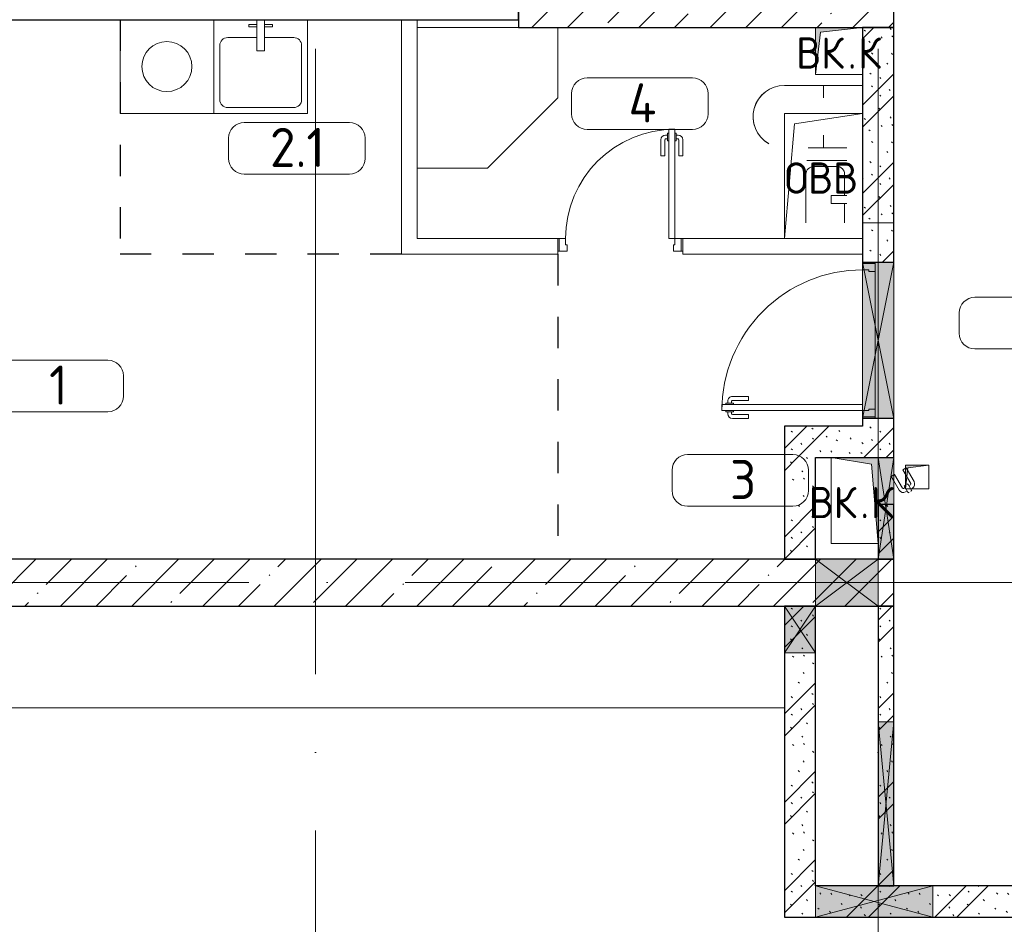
# Model space of a CAD drawing. Header units: millimetres. Extents: x -19737 to 100106, y -4436 to 96517.
# Tile 40 of 59: x 70769 to 77068, y 565 to 6350. Entities that reach past the tile are written whole.
import ezdxf

# ---------------------------------------------------------------- set-up
doc = ezdxf.new("R2010")
doc.units = ezdxf.units.MM
for name, pattern in [('3_ Штрих_ 1 х 1 мм', [400, 200, -200]), ('ADSK_Линия сетки', [5000, 4000, -500, 0, -500]), ('ADSK_Штриховая_ш3 п1_5', [900, 600, -300])]:
    doc.linetypes.add(name, pattern=pattern)
for name, color, linetype, lineweight in [('A-____-NOTE-TEXT', 7, 'Continuous', 18), ('A-AREA-____-IDEN', 7, 'Continuous', 9), ('A-DOOR-____-MCUT', 7, 'Continuous', 9), ('A-DOOR-____-OTLN', 7, 'Continuous', 18), ('A-DOOR-FRAM-MCUT', 7, 'Continuous', 9), ('A-FLOR-____-OTLN', 7, 'Continuous', 18), ('A-GENM-____-OTLN', 7, 'Continuous', 18), ('A-GLAZ-____-MCUT', 7, 'Continuous', 9), ('A-GLAZ-____-OTLN', 7, 'Continuous', 18), ('A-WALL-____-MCUT', 7, 'Continuous', 40), ('A-WALL-____-PATT', 7, 'Continuous', 40), ('I-WALL-____-MCUT', 7, 'Continuous', 40), ('I-WALL-____-OTLN', 7, 'Continuous', 18), ('M-EQPM-____-OTLN', 7, 'Continuous', 18), ('P-SANR-FIXT-OTLN', 7, 'Continuous', 18), ('S-BEAM-____-OTLN', 7, 'Continuous', 18), ('S-COLS-____-MCUT', 7, 'Continuous', 40), ('S-COLS-____-OTLN', 7, 'Continuous', 18), ('S-GRID-____-OTLN', 7, 'Continuous', 9)]:
    doc.layers.add(name, color=color, linetype=linetype, lineweight=lineweight)
doc.layers.add('A-AREA-____-OTLN', color=4, linetype='ADSK_Штриховая_ш3 п1_5', lineweight=40, true_color=0x00ffff)
doc.styles.add('GOST Common', font='GOST_Common.ttf', dxfattribs={"height": 200})
doc.styles.add('GOST Common_2', font='GOST_Common.ttf', dxfattribs={"height": 250})
pattern_1 = [(45, (0, 0), (-228.0985, 228.0985), []), (45, (228.1, 0), (-228.0985, 228.0985), [403.225, -80.645, 6.706, -73.939])]
pattern_2 = [(135, (300.56, 377.28), (-565.6854, 6e-14), [10, -790]), (135, (349.8, 474.73), (-565.6854, 6e-14), [10, -790]), (135, (423.93, 473.06), (-565.6854, 6e-14), [10, -790]), (135, (229.92, 447.9), (-565.6854, 6e-14), [10, -790]), (135, (155.08, 447.9), (-565.6854, 6e-14), [10, -790]), (135, (114.9, 369.03), (-565.6854, 6e-14), [10, -790]), (135, (132.43, 285.8), (-565.6854, 6e-14), [10, -790]), (135, (214.66, 322), (-565.6854, 6e-14), [10, -790]), (135, (198.16, 261.88), (-565.6854, 6e-14), [10, -790]), (135, (45.2, 272.9), (-565.6854, 6e-14), [10, -790]), (135, (42.32, 336.16), (-565.6854, 6e-14), [10, -790]), (135, (92.26, 192.24), (-565.6854, 6e-14), [10, -790]), (135, (7.07, 149.2), (-565.6854, 6e-14), [10, -790]), (135, (80.6, 95.1), (-565.6854, 6e-14), [10, -790]), (135, (79.53, 36.94), (-565.6854, 6e-14), [10, -790]), (135, (153.87, 74.56), (-565.6854, 6e-14), [10, -790]), (135, (228.35, 124.8), (-565.6854, 6e-14), [10, -790]), (135, (279.75, 180.4), (-565.6854, 6e-14), [10, -790]), (135, (282.9, 31.63), (-565.6854, 6e-14), [10, -790]), (135, (377.38, 53.45), (-565.6854, 6e-14), [10, -790]), (135, (352.28, 102.7), (-565.6854, 6e-14), [10, -790]), (135, (354.05, 0), (-565.6854, 6e-14), [10, -790]), (135, (553.23, 16.45), (-565.6854, 6e-14), [10, -790]), (135, (542.38, 63.45), (-565.6854, 6e-14), [10, -790]), (135, (536.58, 239.3), (-565.6854, 6e-14), [10, -790]), (135, (475.85, 203.9), (-565.6854, 6e-14), [10, -790]), (135, (475.85, 316.54), (-565.6854, 6e-14), [10, -790]), (135, (520.8, 408.7), (-565.6854, 6e-14), [10, -790]), (135, (551.1, 470.8), (-565.6854, 6e-14), [10, -790]), (135, (235.25, 537.93), (-565.6854, 6e-14), [10, -790]), (135, (407.25, 547.65), (-565.6854, 6e-14), [10, -790]), (135, (94.5, 558.6), (-565.6854, 6e-14), [10, -790]), (135, (46.4, 532.3), (-565.6854, 6e-14), [10, -790]), (135, (85.56, 465.04), (-565.6854, 6e-14), [10, -790]), (135, (355.53, 181.14), (-565.6854, 6e-14), [10, -790]), (135, (362.23, 243.6), (-565.6854, 6e-14), [10, -790]), (135, (413.45, 344.1), (-565.6854, 6e-14), [10, -790]), (135, (286.3, 273.25), (-565.6854, 6e-14), [10, -790]), (135, (423.02, 263.72), (-565.6854, 6e-14), [10, -790]), (135, (162.94, 190.2), (-565.6854, 6e-14), [10, -790]), (135, (470.25, 120.93), (-565.6854, 6e-14), [10, -790]), (135, (484.48, 9.78), (-565.6854, 6e-14), [10, -790]), (45, (0, 212.13), (-565.6854, 0), []), (45, (212.13, 0), (-565.6854, 0), []), (45, (353.55, 0), (-565.6854, 0), []), (45, (0, 353.55), (-565.6854, 0), [])]

# ---------------------------------------------------------------- blocks, each defined once
blk = doc.blocks.new('АР_Дверь однопольная - 800х2100h_700__Глухая_Су апарт_тип_эт-1272081-02_К4')
at = {"layer": 'A-DOOR-____-MCUT', "color": 254, "lineweight": 15, "true_color": 0xcccccc}
for p, q in [((350, 750), (310, 750)), ((310, 750), (310, 50)), ((350, 50), (350, 750)), ((310, 50), (350, 50))]:
    blk.add_line(p, q, dxfattribs=at)
at = {"layer": 'A-DOOR-____-OTLN', "color": 254, "lineweight": 5, "true_color": 0xcccccc}
for p, q in [((302, 712.5), (290, 712.5)), ((302, 725), (302, 675)), ((310, 725), (302, 725)), ((350, 725), (358, 725)), ((358, 725), (358, 675)), ((358, 712.5), (370, 712.5)), ((260, 580), (260, 682.5)), ((285, 580), (285, 682.5)), ((302, 687.5), (290, 687.5)), ((302, 675), (310, 675)), ((358, 675), (350, 675)), ((358, 687.5), (370, 687.5)), ((375, 580), (375, 682.5)), ((400, 580), (400, 682.5)), ((285, 580), (260, 580)), ((375, 580), (400, 580))]:
    blk.add_line(p, q, dxfattribs=at)
at = {"layer": 'A-DOOR-____-OTLN', "color": 254, "lineweight": 13, "true_color": 0xcccccc}
blk.add_arc((350, 50), 700, 90, 180, dxfattribs=at)
at = {"layer": 'A-DOOR-____-OTLN', "color": 254, "lineweight": 5, "true_color": 0xcccccc}
for centre, radius, start, end in [((290, 682.5), 30, 90, 180), ((370, 682.5), 30, 0, 90), ((290, 682.5), 4.99, 90, 180), ((370, 682.5), 4.99, 0, 90)]:
    blk.add_arc(centre, radius, start, end, dxfattribs=at)
at = {"layer": 'A-DOOR-FRAM-MCUT', "color": 254, "lineweight": 15, "true_color": 0xcccccc}
for p, q in [((-390, 50), (-400, 50)), ((-350, 50), (-390, 50)), ((-390, 50), (-390, -30)), ((-350, 10), (-350, 50)), ((-340, 10), (-350, 10)), ((-340, -30), (-340, 10)), ((350, 10), (340, 10)), ((340, 10), (340, -30)), ((390, 50), (350, 50)), ((350, 50), (350, 10)), ((390, -30), (390, 50)), ((390, 50), (400, 50)), ((-390, -30), (-400, -30)), ((-390, -30), (-340, -30)), ((340, -30), (390, -30)), ((390, -30), (400, -30))]:
    blk.add_line(p, q, dxfattribs=at)
blk = doc.blocks.new('АР_Дверь однопольная - 1000х2100h_900__Вход в кв_EI30-3495446-02_К4')
at = {"layer": 'A-DOOR-____-MCUT', "color": 254, "lineweight": 15, "true_color": 0xcccccc}
for p, q in [((-450, 1000), (-450, 100)), ((-410, 1000), (-450, 1000)), ((-410, 100), (-410, 1000)), ((-450, 100), (-410, 100))]:
    blk.add_line(p, q, dxfattribs=at)
at = {"layer": 'A-DOOR-____-OTLN', "color": 254, "lineweight": 5, "true_color": 0xcccccc}
for p, q in [((-458, 962.5), (-470, 962.5)), ((-458, 975), (-458, 925)), ((-450, 975), (-458, 975)), ((-410, 975), (-402, 975)), ((-402, 975), (-402, 925)), ((-402, 962.5), (-390, 962.5)), ((-500, 830), (-500, 932.5)), ((-475, 830), (-475, 932.5)), ((-458, 937.5), (-470, 937.5)), ((-458, 925), (-450, 925)), ((-402, 925), (-410, 925)), ((-402, 937.5), (-390, 937.5)), ((-385, 830), (-385, 932.5)), ((-360, 830), (-360, 932.5)), ((-475, 830), (-500, 830)), ((-385, 830), (-360, 830))]:
    blk.add_line(p, q, dxfattribs=at)
for centre, radius, start, end in [((-470, 932.5), 30, 90, 180), ((-390, 932.5), 30, 360, 90), ((-470, 932.5), 4.99, 90, 180), ((-390, 932.5), 4.99, 360, 90)]:
    blk.add_arc(centre, radius, start, end, dxfattribs=at)
at = {"layer": 'A-DOOR-____-OTLN', "color": 254, "lineweight": 13, "true_color": 0xcccccc}
blk.add_arc((-450, 100), 900, 360, 90, dxfattribs=at)
at = {"layer": 'A-DOOR-FRAM-MCUT', "color": 254, "lineweight": 15, "true_color": 0xcccccc}
for p, q in [((-490, 100), (-500, 100)), ((-450, 100), (-490, 100)), ((-490, 100), (-490, 20)), ((-450, 60), (-450, 100)), ((490, 100), (450, 100)), ((450, 100), (450, 60)), ((490, 20), (490, 100)), ((490, 100), (500, 100)), ((-490, 20), (-500, 20)), ((-490, 20), (-440, 20)), ((-440, 60), (-450, 60)), ((-440, 20), (-440, 60)), ((450, 60), (440, 60)), ((440, 60), (440, 20)), ((440, 20), (490, 20)), ((490, 20), (500, 20))]:
    blk.add_line(p, q, dxfattribs=at)
blk = doc.blocks.new('АР_Отверстие прямоугольное - ВК_К-3792181-02_К4')
at = {"layer": 'A-GLAZ-____-OTLN', "lineweight": 13, "true_color": 0xf9f9f9}
blk.add_hatch(color=7, dxfattribs=at).paths.add_polyline_path([(-75, 150), (-75, -150), (325, -150), (325, 150)])
at = {"layer": 'A-GLAZ-____-MCUT', "color": 254, "lineweight": 15, "true_color": 0xcccccc}
for p, q in [((-75, 150), (-75, -150)), ((325, 150), (325, -150))]:
    blk.add_line(p, q, dxfattribs=at)
at = {"layer": 'A-GLAZ-____-OTLN', "color": 254, "lineweight": 5, "true_color": 0xcccccc}
for p, q in [((325, 150), (-75, -150)), ((-75, 150), (325, -150))]:
    blk.add_line(p, q, dxfattribs=at)
at = {"layer": 'A-GLAZ-____-OTLN', "color": 254, "lineweight": 13, "true_color": 0xcccccc}
for p, q in [((325, 150), (-75, 150)), ((-75, 150), (-75, -150)), ((325, -150), (325, 150)), ((-75, -150), (325, -150))]:
    blk.add_line(p, q, dxfattribs=at)
blk = doc.blocks.new('АР_Отверстие прямоугольное - АПТ-4924184-02_К4')
at = {"layer": 'A-GLAZ-____-OTLN', "lineweight": 13, "true_color": 0xf9f9f9}
blk.add_hatch(color=7, dxfattribs=at).paths.add_polyline_path([(625, 100), (-375, 100), (-375, -100), (625, -100)])
at = {"layer": 'A-GLAZ-____-MCUT', "color": 254, "lineweight": 15, "true_color": 0xcccccc}
for p, q in [((-375, 100), (-375, -100)), ((625, 100), (625, -100))]:
    blk.add_line(p, q, dxfattribs=at)
at = {"layer": 'A-GLAZ-____-OTLN', "color": 254, "lineweight": 5, "true_color": 0xcccccc}
for p, q in [((625, 100), (-375, -100)), ((-375, 100), (625, -100))]:
    blk.add_line(p, q, dxfattribs=at)
at = {"layer": 'A-GLAZ-____-OTLN', "color": 254, "lineweight": 13, "true_color": 0xcccccc}
for p, q in [((625, 100), (-375, 100)), ((-375, 100), (-375, -100)), ((625, -100), (625, 100)), ((-375, -100), (625, -100))]:
    blk.add_line(p, q, dxfattribs=at)
blk = doc.blocks.new('АР_Отверстие прямоугольное - ВК_К-4924309-02_К4')
at = {"layer": 'A-GLAZ-____-OTLN', "lineweight": 13, "true_color": 0xf9f9f9}
blk.add_hatch(color=7, dxfattribs=at).paths.add_polyline_path([(450, 50), (-200, 50), (-200, -50), (450, -50)])
at = {"layer": 'A-GLAZ-____-MCUT', "color": 254, "lineweight": 15, "true_color": 0xcccccc}
for p, q in [((-200, 50), (-200, -50)), ((450, 50), (450, -50))]:
    blk.add_line(p, q, dxfattribs=at)
at = {"layer": 'A-GLAZ-____-OTLN', "color": 254, "lineweight": 5, "true_color": 0xcccccc}
for p, q in [((450, 50), (-200, -50)), ((-200, 50), (450, -50))]:
    blk.add_line(p, q, dxfattribs=at)
at = {"layer": 'A-GLAZ-____-OTLN', "color": 254, "lineweight": 13, "true_color": 0xcccccc}
for p, q in [((450, 50), (-200, 50)), ((-200, 50), (-200, -50)), ((450, -50), (450, 50)), ((-200, -50), (450, -50))]:
    blk.add_line(p, q, dxfattribs=at)
blk = doc.blocks.new('АР_Отверстие прямоугольное - ВК_К-4640101-02_К4')
at = {"layer": 'A-GLAZ-____-OTLN', "lineweight": 13, "true_color": 0xf9f9f9}
blk.add_hatch(color=7, dxfattribs=at).paths.add_polyline_path([(-250, 100), (-250, -100), (500, -100), (500, 100)])
at = {"layer": 'A-GLAZ-____-MCUT', "color": 254, "lineweight": 15, "true_color": 0xcccccc}
for p, q in [((-250, 100), (-250, -100)), ((500, 100), (500, -100))]:
    blk.add_line(p, q, dxfattribs=at)
at = {"layer": 'A-GLAZ-____-OTLN', "color": 254, "lineweight": 5, "true_color": 0xcccccc}
for p, q in [((500, 100), (-250, -100)), ((-250, 100), (500, -100))]:
    blk.add_line(p, q, dxfattribs=at)
at = {"layer": 'A-GLAZ-____-OTLN', "color": 254, "lineweight": 13, "true_color": 0xcccccc}
for p, q in [((500, 100), (-250, 100)), ((-250, 100), (-250, -100)), ((500, -100), (500, 100)), ((-250, -100), (500, -100))]:
    blk.add_line(p, q, dxfattribs=at)
blk = doc.blocks.new('АР_Отверстие прямоугольное - ВК_К-4924272-02_К4')
at = {"layer": 'A-GLAZ-____-OTLN', "lineweight": 13, "true_color": 0xf9f9f9}
blk.add_hatch(color=7, dxfattribs=at).paths.add_polyline_path([(650, -50), (650, 50), (-400, 50), (-400, -50)])
at = {"layer": 'A-GLAZ-____-MCUT', "color": 254, "lineweight": 15, "true_color": 0xcccccc}
for p, q in [((-400, 50), (-400, -50)), ((650, 50), (650, -50))]:
    blk.add_line(p, q, dxfattribs=at)
at = {"layer": 'A-GLAZ-____-OTLN', "color": 254, "lineweight": 5, "true_color": 0xcccccc}
for p, q in [((650, 50), (-400, -50)), ((-400, 50), (650, -50))]:
    blk.add_line(p, q, dxfattribs=at)
at = {"layer": 'A-GLAZ-____-OTLN', "color": 254, "lineweight": 13, "true_color": 0xcccccc}
for p, q in [((650, 50), (-400, 50)), ((-400, 50), (-400, -50)), ((650, -50), (650, 50)), ((-400, -50), (650, -50))]:
    blk.add_line(p, q, dxfattribs=at)
blk = doc.blocks.new('АР_Отверстие прямоугольное - ВК_К-3102565-02_К4')
at = {"layer": 'A-GLAZ-____-OTLN', "lineweight": 13, "true_color": 0xf9f9f9}
blk.add_hatch(color=7, dxfattribs=at).paths.add_polyline_path([(-25, 100), (-25, -100), (275, -100), (275, 100)])
at = {"layer": 'A-GLAZ-____-MCUT', "color": 254, "lineweight": 15, "true_color": 0xcccccc}
for p, q in [((-25, 100), (-25, -100)), ((275, 100), (275, -100))]:
    blk.add_line(p, q, dxfattribs=at)
at = {"layer": 'A-GLAZ-____-OTLN', "color": 254, "lineweight": 5, "true_color": 0xcccccc}
for p, q in [((275, 100), (-25, -100)), ((-25, 100), (275, -100))]:
    blk.add_line(p, q, dxfattribs=at)
at = {"layer": 'A-GLAZ-____-OTLN', "color": 254, "lineweight": 13, "true_color": 0xcccccc}
for p, q in [((275, 100), (-25, 100)), ((-25, 100), (-25, -100)), ((275, -100), (275, 100)), ((-25, -100), (275, -100))]:
    blk.add_line(p, q, dxfattribs=at)
blk = doc.blocks.new('АР_Дверь однопольная - 300х400h_200__ВК_СС-4375978-02_К4')
at = {"layer": 'A-DOOR-____-OTLN', "color": 254, "lineweight": 5, "true_color": 0xcccccc}
for p, q in [((-84.4, 128.3), (4.4, 179.6)), ((-71.9, 106.7), (-84.4, 128.3)), ((-71.9, 106.7), (16.9, 157.9)), ((62.2, 164.4), (18.9, 139.4)), ((18.9, 139.4), (22.9, 132.5)), ((29.7, 145.7), (23.7, 156.1)), ((75.2, 141.9), (31.9, 116.9)), ((51.4, 158.2), (45.4, 168.6)), ((66.2, 157.5), (62.2, 164.4)), ((64.4, 135.7), (70.4, 125.3)), ((71.2, 148.8), (75.2, 141.9)), ((-41.9, 54.7), (46.9, 105.9)), ((0, 50), (59.4, 84.3)), ((31.9, 116.9), (27.9, 123.8)), ((42.7, 123.2), (48.7, 112.8)), ((-41.9, 54.7), (-39.2, 50)), ((-39.2, 50), (-29.4, 33)), ((-29.4, 33), (0, 50))]:
    blk.add_line(p, q, dxfattribs=at)
for centre, radius, start, end in [((19.4, 153.6), 30, 30, 120), ((19.4, 153.6), 4.99, 30, 120), ((44.4, 110.3), 4.99, 300, 30), ((44.4, 110.3), 30, 300, 30)]:
    blk.add_arc(centre, radius, start, end, dxfattribs=at)
blk = doc.blocks.new('АР_Перемычка - 200_Уx2_50x5__250-250-V38-02_К4')
at = {"layer": 'S-BEAM-____-OTLN', "color": 254, "linetype": '3_ Штрих_ 1 х 1 мм', "lineweight": 15, "true_color": 0xdcdcdc}
for p, q in [((-750, 100), (-750, 0)), ((750, 100), (750, -100)), ((-750, 0), (-750, -100)), ((-750, 0), (-500, 0)), ((-500, 0), (500, 0)), ((500, 0), (750, 0))]:
    blk.add_line(p, q, dxfattribs=at)
blk = doc.blocks.new('АР_Канал вертикальный прямоугольный - ВК_К-5757488-02_К4')
at = {"layer": 'M-EQPM-____-OTLN', "lineweight": 13, "true_color": 0xe2e2e2}
blk.add_hatch(color=254, dxfattribs=at).paths.add_polyline_path([(-150, -150), (-120, 120), (150, 150), (-150, 150)])
at = {"layer": 'M-EQPM-____-OTLN', "color": 253, "lineweight": 13, "true_color": 0xaaaaaa}
for p, q in [((150, 150), (-150, 150)), ((-150, 150), (-150, -150)), ((150, 150), (-150, 150)), ((-150, 150), (-150, -150)), ((-150, -150), (-150, 150)), ((-150, 150), (150, 150)), ((-120, 120), (150, 150)), ((-120, 120), (150, 150)), ((150, -150), (150, 150)), ((150, 150), (150, -150)), ((-150, -150), (-120, 120)), ((-150, -150), (-120, 120)), ((-150, -150), (150, -150)), ((150, -150), (-150, -150))]:
    blk.add_line(p, q, dxfattribs=at)
blk = doc.blocks.new('АР_Канал вертикальный прямоугольный - ВК_К-2772531-02_К4')
at = {"layer": 'M-EQPM-____-OTLN', "lineweight": 13, "true_color": 0xe2e2e2}
blk.add_hatch(color=254, dxfattribs=at).paths.add_polyline_path([(-150, 275), (-150, -275), (150, -275), (-107.5, -232.5), (-124.5, -29.9)])
at = {"layer": 'M-EQPM-____-OTLN', "color": 253, "lineweight": 13, "true_color": 0xaaaaaa}
for p, q in [((-150, 275), (-107.5, -232.5)), ((-150, 275), (-107.5, -232.5)), ((-150, -275), (-150, 275)), ((-150, 275), (150, 275)), ((-150, -275), (-150, 275)), ((150, 275), (-150, 275)), ((-150, 275), (-150, -275)), ((150, 275), (150, -275)), ((150, -275), (150, 275)), ((-107.5, -232.5), (150, -275)), ((-107.5, -232.5), (150, -275)), ((150, -275), (-150, -275)), ((150, -275), (-150, -275)), ((-150, -275), (150, -275))]:
    blk.add_line(p, q, dxfattribs=at)
blk = doc.blocks.new('A-PLU-Shower_Corner_2D - 900x900-922946-02_К4')
at = {"layer": 'P-SANR-FIXT-OTLN', "color": 253, "lineweight": 13, "true_color": 0xaaaaaa}
for p, q in [((-450, 900), (-900, 450)), ((-450, 900), (-900, 450)), ((0, 900), (-450, 900)), ((-450, 900), (0, 900)), ((0, 0), (0, 900)), ((0, 900), (0, 0)), ((-900, 450), (-900, 0)), ((-900, 0), (-900, 450)), ((0, 0), (-900, 0)), ((-900, 0), (0, 0))]:
    blk.add_line(p, q, dxfattribs=at)
blk = doc.blocks.new('A-PLU-Sink-2D - 600 x 600mm-923452-02_К4')
at = {"layer": 'P-SANR-FIXT-OTLN', "color": 253, "lineweight": 13, "true_color": 0xaaaaaa}
for p, q in [((315.7, 302.3), (-284.3, 302.3)), ((-284.3, 302.3), (-284.3, -297.7)), ((-284.3, -297.7), (-284.3, 302.3)), ((-284.3, 302.3), (315.7, 302.3)), ((-59.3, 272.3), (-59.3, 257.3)), ((-9.3, 272.3), (-59.3, 272.3)), ((-59.3, 257.3), (-9.3, 257.3)), ((-9.3, 102.3), (-9.3, 302.3)), ((40.7, 302.3), (40.7, 102.3)), ((40.7, 272.3), (90.7, 272.3)), ((90.7, 257.3), (40.7, 257.3)), ((90.7, 272.3), (90.7, 257.3)), ((315.7, -297.7), (315.7, 302.3)), ((315.7, 302.3), (315.7, -297.7)), ((-246.2, 137.2), (-246.2, -208.8)), ((-9.3, 188), (-195.4, 188)), ((226.8, 188), (40.7, 188)), ((277.6, -208.8), (277.6, 137.2)), ((40.7, 102.3), (-9.3, 102.3)), ((-284.3, -297.7), (315.7, -297.7)), ((315.7, -297.7), (-284.3, -297.7)), ((-195.4, -259.6), (226.8, -259.6))]:
    blk.add_line(p, q, dxfattribs=at)
for centre, start, end in [((-195.4, 137.2), 90, 180), ((226.8, 137.2), 360, 90), ((-195.4, -208.8), 180, 270), ((226.8, -208.8), 270, 0)]:
    blk.add_arc(centre, 50.8, start, end, dxfattribs=at)
blk = doc.blocks.new('A-PLU-toilet-2-2D - L600xW600xH900-926993-02_К4')
at = {"layer": 'P-SANR-FIXT-OTLN', "color": 253, "lineweight": 13, "true_color": 0xaaaaaa}
for p, q in [((-150, 400), (98.3, 400)), ((-150, 400), (98.3, 400)), ((0, 318.5), (0, 400)), ((-250, 0), (-250, 80)), ((-250, 0), (-250, 80)), ((0, 0), (0, 80)), ((250, 0), (-250, 0)), ((250, 0), (-250, 0))]:
    blk.add_line(p, q, dxfattribs=at)
for end in [59.84575, 59.36365]:
    blk.add_arc((250, 200), 200, 270, end, dxfattribs=at)
blk = doc.blocks.new('A-PLU-Sink-2D - 400 x 500mm-V39-02_К4')
at = {"layer": 'P-SANR-FIXT-OTLN', "color": 253, "lineweight": 13, "true_color": 0xaaaaaa}
for p, q in [((-134.3, 159.6), (176.8, 159.6)), ((265.7, 153), (265.7, -102.3)), ((265.7, -102.3), (265.7, 153)), ((227.6, 108.8), (227.6, -37.2)), ((-9.3, -2.3), (-9.3, -102.3)), ((40.7, -2.3), (-9.3, -2.3)), ((40.7, -102.3), (40.7, -2.3)), ((-9.3, -88), (-134.3, -88)), ((176.8, -88), (40.7, -88))]:
    blk.add_line(p, q, dxfattribs=at)
for centre, start, end in [((176.8, 108.8), 360, 90), ((176.8, -37.2), 270, 0)]:
    blk.add_arc(centre, 50.8, start, end, dxfattribs=at)
blk = doc.blocks.new('A-FUR-Washing-2D - 600x600-920405-02_К4')
at = {"layer": 'P-SANR-FIXT-OTLN', "color": 253, "lineweight": 13, "true_color": 0xaaaaaa}
for p, q in [((300, 0), (-300, 0)), ((-300, 0), (-300, -600)), ((-300, 0), (-300, -600)), ((300, 0), (-300, 0)), ((300, -600), (300, 0)), ((300, -600), (300, 0)), ((-300, -600), (300, -600)), ((-300, -600), (300, -600))]:
    blk.add_line(p, q, dxfattribs=at)
blk.add_circle((0, -300), 160, dxfattribs=at)
blk = doc.blocks.new('АР_Канал вертикальный прямоугольный - ОВВ-2596478-02_К4')
at = {"layer": 'A-GENM-____-OTLN', "color": 253, "lineweight": 13, "true_color": 0xaaaaaa}
for p, q in [((-250, -400), (-250, 400)), ((-250, 400), (250, 400))]:
    blk.add_line(p, q, dxfattribs=at)
at = {"layer": 'M-EQPM-____-OTLN', "color": 253, "lineweight": 13, "true_color": 0xaaaaaa}
for p, q in [((-250, -400), (-250, 400)), ((-250, 400), (250, 400)), ((-185, 335), (250, 400)), ((250, 400), (250, -400)), ((-250, -400), (-185, 335)), ((250, -400), (-250, -400))]:
    blk.add_line(p, q, dxfattribs=at)
blk = doc.blocks.new('АР_Канал вертикальный прямоугольный - ВК_Тр_-4924627-02_К4')
at = {"layer": 'M-EQPM-____-OTLN', "lineweight": 13, "true_color": 0xe2e2e2}
blk.add_hatch(color=254, dxfattribs=at).paths.add_polyline_path([(-75, -75), (-60, 60), (75, 75), (-75, 75)])
at = {"layer": 'M-EQPM-____-OTLN', "color": 253, "lineweight": 13, "true_color": 0xaaaaaa}
for p, q in [((75, 75), (-75, 75)), ((-75, 75), (-75, -75)), ((75, 75), (-75, 75)), ((-75, 75), (-75, -75)), ((-75, -75), (-75, 75)), ((-75, 75), (75, 75)), ((-60, 60), (75, 75)), ((-60, 60), (75, 75)), ((75, -75), (75, 75)), ((75, 75), (75, -75)), ((-75, -75), (-60, 60)), ((-75, -75), (-60, 60)), ((-75, -75), (75, -75)), ((75, -75), (-75, -75))]:
    blk.add_line(p, q, dxfattribs=at)
blk = doc.blocks.new('Наметкина 10_РД_АР_К4_отсоединено_rvt-1-02_К4')
at = {"layer": 'A-WALL-____-PATT', "lineweight": 5, "true_color": 0xcccccc}
h = blk.add_hatch(dxfattribs=at)
h.set_pattern_fill('FP_19', color=254, style=0, pattern_type=2)
h.set_pattern_definition(pattern_2)
h.paths.add_polyline_path([(94855.3, 3550), (94955.3, 3550), (94955.3, 3800), (94755.3, 3800), (94755.3, 3550), (94812.8, 3550)])
h.paths.add_polyline_path([(94755.3, 4800), (94955.3, 4800), (94955.3, 6300), (94755.3, 6300), (94755.3, 4948.5)])
h = blk.add_hatch(dxfattribs=at)
h.set_pattern_fill('FP_19', color=254, style=0, pattern_type=2)
h.set_pattern_definition(pattern_2)
h.paths.add_polyline_path([(94755.3, 3550), (94755.3, 3750), (94255.3, 3750), (94255.3, 3550), (94555.3, 3550)])
h = blk.add_hatch(dxfattribs=at)
h.set_pattern_fill('FP_19', color=254, style=0, pattern_type=2)
h.set_pattern_definition(pattern_2)
h.paths.add_polyline_path([(94455.3, 2900), (94455.3, 3550), (94255.3, 3550), (94255.3, 2900)])
h = blk.add_hatch(dxfattribs=at)
h.set_pattern_fill('FP_19', color=254, style=0, pattern_type=2)
h.set_pattern_definition(pattern_2)
h.paths.add_polyline_path([(94955.3, 2900), (94955.3, 3250), (94855.3, 3250), (94855.3, 2900)])
h = blk.add_hatch(dxfattribs=at)
h.set_pattern_fill('FP_20', color=254, style=0, pattern_type=2)
h.set_pattern_definition(pattern_1)
h.paths.add_polyline_path([(94855.3, 2600), (94955.3, 2600), (94955.3, 2900), (88455.3, 2900), (88455.3, 2600), (94455.3, 2600)])
h = blk.add_hatch(dxfattribs=at)
h.set_pattern_fill('FP_19', color=254, style=0, pattern_type=2)
h.set_pattern_definition(pattern_2)
h.paths.add_polyline_path([(94455.3, 610), (94455.3, 2600), (94255.3, 2600), (94255.3, 610)])
h = blk.add_hatch(dxfattribs=at)
h.set_pattern_fill('FP_19', color=254, style=0, pattern_type=2)
h.set_pattern_definition(pattern_2)
h.paths.add_polyline_path([(94955.3, 810), (94955.3, 2600), (94855.3, 2600), (94855.3, 810)])
h = blk.add_hatch(dxfattribs=at)
h.set_pattern_fill('FP_19', color=254, style=0, pattern_type=2)
h.set_pattern_definition(pattern_2)
h.paths.add_polyline_path([(101675.3, 610), (101675.3, 810), (94455.3, 810), (94455.3, 610), (100105.3, 610)])
at = {"layer": 'S-COLS-____-OTLN', "lineweight": 5, "true_color": 0xcccccc}
h = blk.add_hatch(dxfattribs=at)
h.set_pattern_fill('FP_20', color=254, style=0, pattern_type=2)
h.set_pattern_definition(pattern_1)
h.paths.add_polyline_path([(94485.3, 6300), (94955.3, 6300), (94955.3, 6600), (92555.3, 6600), (92555.3, 6300), (94455.3, 6300)])
at = {"layer": 'A-AREA-____-OTLN', "color": 7, "linetype": '3_ Штрих_ 1 х 1 мм', "lineweight": 30, "true_color": 0xccffff}
for p, q in [((90005.3, 6350), (90005.3, 4850)), ((91805.3, 4850), (90005.3, 4850)), ((92805.3, 4850), (92805.3, 2900))]:
    blk.add_line(p, q, dxfattribs=at)
at = {"layer": 'A-FLOR-____-OTLN', "color": 254, "lineweight": 13, "true_color": 0xcccccc}
for p, q in [((94835.3, 4800), (94835.3, 4790)), ((94835.3, 4740), (94835.3, 3860)), ((94835.3, 3810), (94835.3, 3800)), ((94835.3, 3800), (94955.3, 3800)), ((87805.3, 1950), (94255.3, 1950))]:
    blk.add_line(p, q, dxfattribs=at)
at = {"layer": 'A-WALL-____-MCUT', "color": 254, "lineweight": 30, "true_color": 0xcccccc}
for p, q in [((94455.3, 2900), (88455.3, 2900)), ((94955.3, 2900), (94455.3, 2900)), ((94955.3, 2600), (94955.3, 2900)), ((88455.3, 2600), (94255.3, 2600)), ((94255.3, 2600), (94855.3, 2600)), ((94855.3, 2600), (94955.3, 2600))]:
    blk.add_line(p, q, dxfattribs=at)
at = {"layer": 'I-WALL-____-MCUT', "color": 254, "lineweight": 30, "true_color": 0xcccccc}
for p, q in [((92555.3, 6350), (92555.3, 6550)), ((88905.3, 6350), (92555.3, 6350)), ((94955.3, 6300), (94755.3, 6300)), ((94755.3, 6300), (94755.3, 4800)), ((94955.3, 4800), (94955.3, 6300)), ((94755.3, 4800), (94955.3, 4800)), ((94955.3, 3800), (94755.3, 3800)), ((94755.3, 3800), (94755.3, 3750)), ((94955.3, 3550), (94955.3, 3800)), ((94755.3, 3750), (94255.3, 3750)), ((94255.3, 3750), (94255.3, 3550)), ((94255.3, 3550), (94255.3, 2900)), ((94455.3, 3550), (94755.3, 3550)), ((94455.3, 2900), (94455.3, 3550)), ((94755.3, 3550), (94855.3, 3550)), ((94855.3, 3550), (94955.3, 3550)), ((94955.3, 3250), (94855.3, 3250)), ((94855.3, 3250), (94855.3, 2900)), ((94955.3, 2900), (94955.3, 3250)), ((94255.3, 2900), (94455.3, 2900)), ((94855.3, 2900), (94955.3, 2900)), ((94455.3, 2600), (94255.3, 2600)), ((94255.3, 2600), (94255.3, 2300)), ((94455.3, 2300), (94455.3, 2600)), ((94855.3, 2600), (94855.3, 1860)), ((94955.3, 2600), (94855.3, 2600)), ((94955.3, 1860), (94955.3, 2600)), ((94255.3, 2300), (94255.3, 610)), ((94455.3, 810), (94455.3, 2300)), ((94855.3, 1860), (94855.3, 810)), ((94955.3, 810), (94955.3, 1860)), ((95205.3, 810), (94455.3, 810)), ((94855.3, 810), (94955.3, 810)), ((99805.3, 810), (95205.3, 810)), ((94255.3, 610), (94455.3, 610)), ((94455.3, 610), (95205.3, 610)), ((95205.3, 610), (99805.3, 610))]:
    blk.add_line(p, q, dxfattribs=at)
at = {"layer": 'I-WALL-____-OTLN', "color": 254, "lineweight": 13, "true_color": 0xcccccc}
for p, q in [((91805.3, 4850), (91805.3, 6350)), ((91905.3, 6350), (91905.3, 4950)), ((91905.3, 4950), (92805.3, 4950)), ((92805.3, 4850), (92805.3, 4950)), ((93605.3, 4950), (94755.3, 4950)), ((93605.3, 4950), (93605.3, 4850)), ((91805.3, 4850), (91905.3, 4850)), ((92805.3, 4850), (91905.3, 4850)), ((94755.3, 4850), (93605.3, 4850)), ((94855.3, 3250), (94855.3, 3550)), ((94855.3, 3550), (94955.3, 3550)), ((94955.3, 3550), (94955.3, 3250))]:
    blk.add_line(p, q, dxfattribs=at)
at = {"layer": 'S-COLS-____-MCUT', "color": 254, "lineweight": 30, "true_color": 0xcccccc}
for p, q in [((92555.3, 6600), (92555.3, 6300)), ((94955.3, 6300), (94955.3, 6600)), ((92555.3, 6300), (94955.3, 6300))]:
    blk.add_line(p, q, dxfattribs=at)
at = {"layer": 'A-DOOR-____-OTLN', "color": 254, "lineweight": 13, "true_color": 0xcccccc}
blk.add_blockref('АР_Дверь однопольная - 800х2100h_700__Глухая_Су апарт_тип_эт-1272081-02_К4', (93205.3, 4900), dxfattribs=at)
for name, p, rotation in [('АР_Дверь однопольная - 1000х2100h_900__Вход в кв_EI30-3495446-02_К4', (94855.3, 4300), 89.9999999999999), ('АР_Дверь однопольная - 300х400h_200__ВК_СС-4375978-02_К4', (94905.3, 3400), 269.9999999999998)]:
    blk.add_blockref(name, p, dxfattribs=dict(at, rotation=rotation))
at = {"layer": 'A-GLAZ-____-OTLN', "color": 254, "lineweight": 13, "true_color": 0xcccccc}
for name, p, rotation in [('АР_Отверстие прямоугольное - АПТ-4924184-02_К4', (94855.3, 4425), 269.9999999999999), ('АР_Отверстие прямоугольное - ВК_К-4924309-02_К4', (94905.3, 3350), 269.9999999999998), ('АР_Отверстие прямоугольное - ВК_К-3792181-02_К4', (94780.3, 2750), 180), ('АР_Отверстие прямоугольное - ВК_К-3102565-02_К4', (94355.3, 2575), 269.9999999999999), ('АР_Отверстие прямоугольное - ВК_К-4924272-02_К4', (94905.3, 1460), 269.9999999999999), ('АР_Отверстие прямоугольное - ВК_К-4640101-02_К4', (94955.3, 710), 180)]:
    blk.add_blockref(name, p, dxfattribs=dict(at, rotation=rotation))
at = {"layer": 'M-EQPM-____-OTLN', "color": 253, "lineweight": 5, "true_color": 0xaaaaaa}
for name, p in [('АР_Канал вертикальный прямоугольный - ВК_К-5757488-02_К4', (94605.3, 6150)), ('АР_Канал вертикальный прямоугольный - ОВВ-2596478-02_К4', (94505.3, 5350)), ('АР_Канал вертикальный прямоугольный - ВК_Тр_-4924627-02_К4', (95105.3, 3425))]:
    blk.add_blockref(name, p, dxfattribs=at)
at = {"layer": 'M-EQPM-____-OTLN', "color": 253, "lineweight": 5, "true_color": 0xaaaaaa, "rotation": 180}
blk.add_blockref('АР_Канал вертикальный прямоугольный - ВК_К-2772531-02_К4', (94705.3, 3275), dxfattribs=at)
at = {"layer": 'P-SANR-FIXT-OTLN', "color": 253, "lineweight": 5, "true_color": 0xaaaaaa}
for name, p in [('A-FUR-Washing-2D - 600x600-920405-02_К4', (90305.3, 6350)), ('A-PLU-Sink-2D - 600 x 600mm-923452-02_К4', (90889.6, 6047.7))]:
    blk.add_blockref(name, p, dxfattribs=at)
for name, p, rotation in [('A-PLU-Shower_Corner_2D - 900x900-922946-02_К4', (91905.3, 6300), 180), ('A-PLU-toilet-2-2D - L600xW600xH900-926993-02_К4', (94505.3, 5930), 180), ('A-PLU-Sink-2D - 400 x 500mm-V39-02_К4', (94552.9, 5184.3), 90.00000000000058)]:
    blk.add_blockref(name, p, dxfattribs=dict(at, rotation=rotation))
at = {"layer": 'S-BEAM-____-OTLN', "color": 254, "lineweight": 13, "true_color": 0xcccccc, "rotation": 89.9999999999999}
blk.add_blockref('АР_Перемычка - 200_Уx2_50x5__250-250-V38-02_К4', (94855.3, 4300), dxfattribs=at)
at = {"layer": 'A-____-NOTE-TEXT', "color": 253, "lineweight": 5, "true_color": 0xaaaaaa, "char_height": 200, "attachment_point": 1, "style": 'GOST Common'}
for s, insert, width in [('ВК', (94330.1, 6237.2), 400.844), ('\\fGOST Common|b0|i0|c204|p34|;К', (94727, 6237.2), 192.405), ('\\fGOST Common|b0|i0|c204|p34|;.', (94660.8, 6237.2), 80.169), ('ОВВ', (94257.1, 5437.2), 609.282), ('ВК', (94410.5, 3362.2), 400.844), ('\\fGOST Common|b0|i0|c204|p34|;К', (94807.4, 3362.2), 192.405), ('\\fGOST Common|b0|i0|c204|p34|;.', (94741.2, 3362.2), 80.169)]:
    blk.add_mtext(s, dxfattribs=dict(at, insert=insert, width=width))
blk = doc.blocks.new('Марка помещения 2 - Марка помещения 2-1605974-02_К4')
at = {"layer": 'A-AREA-____-IDEN', "color": 253, "true_color": 0xaaaaaa}
for p, q in [((-1.797, 0.841), (1.569, 0.841)), ((-2.297, -0.309), (-2.297, 0.341)), ((2.069, 0.341), (2.069, -0.309)), ((1.569, -0.809), (-1.797, -0.809))]:
    blk.add_line(p, q, dxfattribs=at)
for centre, start, end in [((-1.797, 0.341), 90, 180), ((1.569, 0.341), 0, 90), ((-1.797, -0.309), 180, 270), ((1.569, -0.309), 270, 360)]:
    blk.add_arc(centre, 0.5, start, end, dxfattribs=at)

msp = doc.modelspace()

# ---------------------------------------------------------------- linework, layer by layer
at = {"layer": 'S-GRID-____-OTLN', "color": 253, "linetype": 'ADSK_Линия сетки', "true_color": 0xaaaaaa}
for p, q in [((72661.2, -2836.1), (72661.2, 27708.6)), ((76261.2, -2836.1), (76261.2, 27708.6)), ((92235.8, 2750), (62223, 2750))]:
    msp.add_line(p, q, dxfattribs=at)

# ---------------------------------------------------------------- block references
at = {"lineweight": 5}
msp.add_blockref('Наметкина 10_РД_АР_К4_отсоединено_rvt-1-02_К4', (-18594.1, 0), dxfattribs=at)
at = {"layer": 'A-AREA-____-IDEN', "color": 253, "true_color": 0xaaaaaa, "xscale": 199.9999999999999, "yscale": 199.9999999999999, "zscale": 199.9999999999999}
for p in [(74759.2, 5809.6), (72565, 5524.3), (77239.4, 4406.2), (71019.8, 4004.3), (75401.8, 3400.1)]:
    msp.add_blockref('Марка помещения 2 - Марка помещения 2-1605974-02_К4', p, dxfattribs=at)

# ---------------------------------------------------------------- texts
at = {"layer": 'A-AREA-____-IDEN', "color": 253, "true_color": 0xaaaaaa, "char_height": 250, "attachment_point": 1, "style": 'GOST Common_2'}
for s, insert, width in [('\\fGOST Common|b0|i0|c204|p34|;4', (74663.7, 5943.3), 240.506), ('2.1', (72370.5, 5658.1), 481.012), ('\\fGOST Common|b0|i0|c204|p34|;1', (70957.4, 4138.1), 160.337), ('\\fGOST Common|b0|i0|c204|p34|;3', (75313.3, 3533.9), 224.472)]:
    msp.add_mtext(s, dxfattribs=dict(at, insert=insert, width=width))

doc.saveas('drawing.dxf')
